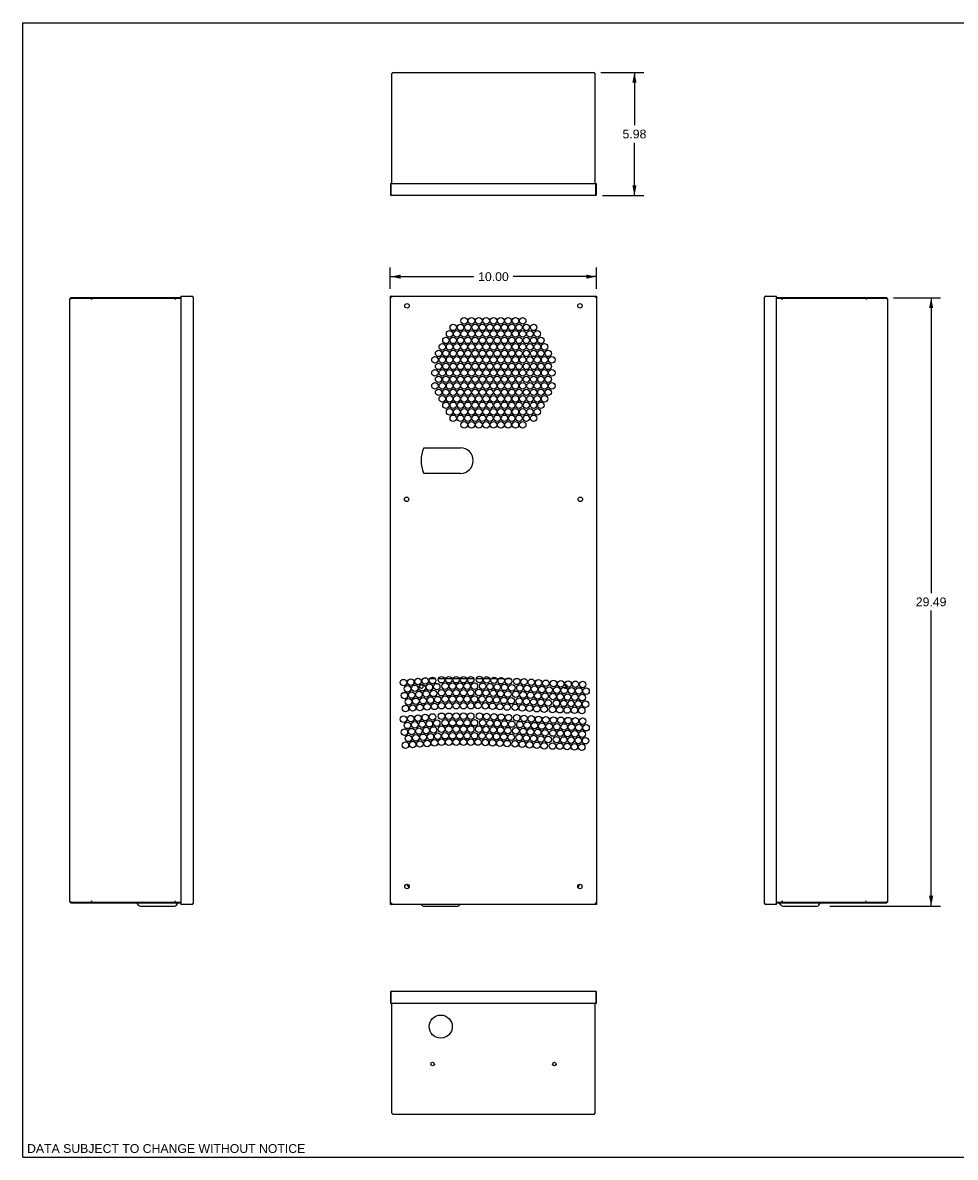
# Model space of a CAD drawing. Header units: inches. Extents: x 0 to 85, y 0 to 55.
# Tile 1 of 2: x 0 to 45.2, y 0 to 55. Entities that reach past the tile are written whole.
import ezdxf

# ---------------------------------------------------------------- set-up
doc = ezdxf.new("R2010")
doc.units = ezdxf.units.IN
doc.header["$LTSCALE"] = 4.675
doc.header["$MEASUREMENT"] = 0
doc.layers.get('0').update_dxf_attribs({"linetype": 'CONTINUOUS'})
doc.layers.add('DIMENSIONS', color=7, linetype='CONTINUOUS')
doc.styles.get("Standard").update_dxf_attribs({"font": 'arial.ttf'})
doc.dimstyles.new('DIMSTYLE_1', dxfattribs={"dimtxt": 0.425, "dimasz": 0.5, "dimexe": 0.09, "dimexo": 0.07, "dimgap": 0.0425, "dimtad": 0, "dimtih": 1, "dimtoh": 1, "dimzin": 4, "dimdsep": 46, "dimtxsty": 'Standard', "dimblk": '_FILLED', "dimblk1": '_FILLED', "dimblk2": '_FILLED', "dimcen": 0.09, "dimazin": 1, "dimtfac": 1, "dimtdec": 3, "dimtofl": 0, "dimtmove": 0, "dimatfit": 3, "dimldrblk": '_FILLED', "dimfxl": 0, "dimtolj": 1, "dimtzin": 4, "dimarcsym": 0})

# ---------------------------------------------------------------- blocks, each defined once
blk = doc.blocks.new('_FILLED')
at = {"color": 0, "linetype": 'ByBlock'}
blk.add_solid([(0, 0), (-1, 0.2), (-1, -0.2)], dxfattribs=at)
blk = doc.blocks.new('*D1')
at = {"layer": 'DIMENSIONS', "color": 2, "linetype": 'Continuous'}
for p, q in [((17.826, 42.097), (17.826, 43.14)), ((27.826, 42.097), (27.826, 43.14)), ((17.826, 42.69), (21.871, 42.69)), ((27.826, 42.69), (23.781, 42.69))]:
    blk.add_line(p, q, dxfattribs=at)
at = {"layer": 'DIMENSIONS', "color": 2, "linetype": 'Continuous', "xscale": 0.5, "yscale": 0.5, "zscale": 0.5, "rotation": 180}
blk.add_blockref('_FILLED', (17.826, 42.69), dxfattribs=at)
at = {"layer": 'DIMENSIONS', "color": 2, "linetype": 'Continuous', "xscale": 0.5, "yscale": 0.5, "zscale": 0.5}
blk.add_blockref('_FILLED', (27.826, 42.69), dxfattribs=at)
at = {"layer": 'DIMENSIONS', "color": 2, "linetype": 'Continuous', "insert": (22.826, 42.903), "char_height": 0.425, "width": 1.48513, "attachment_point": 2, "line_spacing_factor": 0.9}
blk.add_mtext('10.00', dxfattribs=at)
blk = doc.blocks.new('*D2')
at = {"layer": 'DIMENSIONS', "color": 2, "linetype": 'Continuous'}
for p, q in [((28.034, 52.592), (30.113, 52.592)), ((29.663, 52.592), (29.663, 50.029)), ((29.663, 46.616), (29.663, 49.179)), ((28.113, 46.616), (30.113, 46.616))]:
    blk.add_line(p, q, dxfattribs=at)
at = {"layer": 'DIMENSIONS', "color": 2, "linetype": 'Continuous', "xscale": 0.5, "yscale": 0.5, "zscale": 0.5}
for p, rotation in [((29.663, 52.592), 90), ((29.663, 46.616), 270)]:
    blk.add_blockref('_FILLED', p, dxfattribs=dict(at, rotation=rotation))
at = {"layer": 'DIMENSIONS', "color": 2, "linetype": 'Continuous', "insert": (29.663, 49.817), "char_height": 0.425, "width": 1.15493, "attachment_point": 2, "line_spacing_factor": 0.9}
blk.add_mtext('5.98', dxfattribs=at)
blk = doc.blocks.new('*D3')
at = {"layer": 'DIMENSIONS', "color": 2, "linetype": 'Continuous'}
for p, q in [((42.227, 41.669), (44.498, 41.669)), ((44.048, 41.669), (44.048, 27.349)), ((44.048, 12.18), (44.048, 26.499)), ((39.141, 12.18), (44.498, 12.18))]:
    blk.add_line(p, q, dxfattribs=at)
at = {"layer": 'DIMENSIONS', "color": 2, "linetype": 'Continuous', "xscale": 0.5, "yscale": 0.5, "zscale": 0.5}
for p, rotation in [((44.048, 41.669), 90), ((44.048, 12.18), 270)]:
    blk.add_blockref('_FILLED', p, dxfattribs=dict(at, rotation=rotation))
at = {"layer": 'DIMENSIONS', "color": 2, "linetype": 'Continuous', "insert": (44.048, 27.137), "char_height": 0.425, "width": 1.48513, "attachment_point": 2, "line_spacing_factor": 0.9}
blk.add_mtext('29.49', dxfattribs=at)

msp = doc.modelspace()

# ---------------------------------------------------------------- linework, layer by layer
at = {"color": 7, "linetype": 'Continuous'}
for p, q in [((0, 0), (0, 55)), ((0, 55), (85, 55)), ((17.9049, 47.2067), (17.9049, 52.5295)), ((17.9574, 52.5903), (17.9679, 52.5925)), ((17.9679, 52.5925), (27.6844, 52.5925)), ((27.7369, 52.5458), (27.7474, 52.5295)), ((27.7474, 52.5295), (27.7474, 47.2067)), ((17.8262, 47.2067), (17.8262, 46.6791)), ((17.8262, 47.2067), (27.8262, 47.2067)), ((17.8577, 47.2067), (17.8577, 46.6791)), ((27.7947, 46.6791), (27.7947, 47.2067)), ((27.8262, 46.6791), (27.8262, 47.2067)), ((17.8262, 46.6791), (17.8577, 46.6791)), ((17.8616, 46.6668), (17.8577, 46.6791)), ((17.8655, 46.655), (17.8616, 46.6668)), ((27.7632, 46.6161), (17.8891, 46.6161)), ((27.7671, 46.6173), (27.7632, 46.6161)), ((27.7947, 46.6791), (27.7907, 46.6668)), ((27.7947, 46.6791), (27.8262, 46.6791)), ((2.2842, 12.4009), (2.2842, 41.6056)), ((2.3231, 41.6292), (2.3349, 41.6331)), ((2.3349, 41.6331), (2.3472, 41.6371)), ((2.3472, 41.6686), (2.3472, 41.6371)), ((7.67, 41.6686), (2.3472, 41.6686)), ((7.67, 41.6371), (2.3472, 41.6371)), ((3.3085, 41.6371), (3.3314, 41.5741)), ((3.3314, 41.637), (3.3314, 41.5741)), ((7.4023, 41.5741), (7.4252, 41.6371)), ((7.4023, 41.5741), (7.4023, 41.637)), ((7.67, 41.7473), (7.67, 12.2591)), ((7.67, 41.7473), (8.1976, 41.7473)), ((8.1976, 41.7473), (8.2139, 41.7368)), ((8.2584, 41.6948), (8.2605, 41.6843)), ((8.2605, 41.6843), (8.2605, 12.3221)), ((17.8262, 12.2591), (17.8262, 41.7473)), ((17.8262, 41.7473), (27.8262, 41.7473)), ((17.8587, 41.7368), (17.8577, 41.7473)), ((17.8616, 41.7461), (17.8577, 41.7473)), ((17.8577, 41.7053), (17.8728, 41.6948)), ((17.8734, 41.7053), (17.8669, 41.7158)), ((17.8728, 41.6948), (17.8891, 41.6843)), ((27.7671, 41.6966), (27.7632, 41.6843)), ((27.824, 41.7368), (27.8262, 41.7473)), ((27.8262, 41.7473), (27.8262, 12.2591)), ((35.9638, 12.3221), (35.9638, 41.6843)), ((36.0105, 41.7368), (36.0268, 41.7473)), ((36.0268, 41.7473), (36.5543, 41.7473)), ((36.5543, 12.2591), (36.5543, 41.7473)), ((41.8772, 41.6686), (36.5543, 41.6686)), ((41.8772, 41.6371), (36.5543, 41.6371)), ((36.7991, 41.6371), (36.822, 41.5741)), ((36.822, 41.637), (36.822, 41.5741)), ((40.8929, 41.5741), (40.9158, 41.6371)), ((40.8929, 41.5741), (40.8929, 41.637)), ((41.8772, 41.6371), (41.8772, 41.6686)), ((41.8772, 41.6371), (41.8895, 41.6331)), ((41.8895, 41.6331), (41.9013, 41.6292)), ((41.9389, 41.6095), (41.9402, 41.6056)), ((41.9402, 41.6056), (41.9402, 12.4009)), ((19.4527, 34.3949), (21.2258, 34.3949)), ((21.2258, 33.1548), (19.4527, 33.1548)), ((19.7554, 23.2178), (19.9933, 23.2178)), ((20.1647, 23.2178), (20.4492, 23.2178)), ((20.519, 23.2178), (20.8035, 23.2178)), ((20.8733, 23.2178), (21.1579, 23.2178)), ((21.2275, 23.2178), (21.5123, 23.2178)), ((21.5818, 23.2178), (21.8667, 23.2178)), ((21.9991, 23.2178), (22.2889, 23.2178)), ((22.3613, 23.2178), (22.6338, 23.2178)), ((22.7283, 23.2178), (22.976, 23.2178)), ((23.0992, 23.2178), (23.3125, 23.2178)), ((23.4774, 23.2178), (23.6422, 23.2178)), ((23.8959, 23.2178), (24.0132, 23.2178)), ((18.6341, 13.2335), (18.7227, 13.08)), ((26.9296, 13.08), (27.0181, 13.2334)), ((18.7227, 13.08), (18.7312, 13.08)), ((26.9211, 13.08), (26.9296, 13.08)), ((2.2854, 12.3969), (2.2842, 12.4009)), ((2.3349, 12.3733), (2.3231, 12.3772)), ((2.3472, 12.3694), (2.3349, 12.3733)), ((2.3472, 12.3694), (7.67, 12.3694)), ((2.3472, 12.3694), (2.3472, 12.3379)), ((2.3472, 12.3379), (7.67, 12.3379)), ((3.3314, 12.4323), (3.3085, 12.3694)), ((3.3314, 12.4323), (3.3314, 12.3694)), ((5.6212, 12.2245), (5.5503, 12.319)), ((5.7094, 12.1804), (7.3629, 12.1804)), ((7.4252, 12.3694), (7.4023, 12.4323)), ((7.4023, 12.3694), (7.4023, 12.4323)), ((7.4511, 12.2245), (7.522, 12.319)), ((8.1976, 12.2591), (7.67, 12.2591)), ((8.2139, 12.2696), (8.1976, 12.2591)), ((17.8283, 12.2696), (17.8262, 12.2591)), ((27.8262, 12.2591), (17.8262, 12.2591)), ((17.8852, 12.3098), (17.8891, 12.3221)), ((19.3262, 12.2591), (19.3521, 12.2245)), ((19.4403, 12.1804), (21.0939, 12.1804)), ((21.208, 12.2591), (21.1821, 12.2245)), ((27.7795, 12.3116), (27.7632, 12.3221)), ((27.7789, 12.3011), (27.7854, 12.2906)), ((27.7947, 12.3011), (27.7795, 12.3116)), ((27.7907, 12.2603), (27.7947, 12.2591)), ((27.7936, 12.2696), (27.7947, 12.2591)), ((35.9659, 12.3116), (35.9638, 12.3221)), ((36.0268, 12.2591), (36.0105, 12.2696)), ((36.5543, 12.2591), (36.0268, 12.2591)), ((36.5543, 12.3694), (41.8772, 12.3694)), ((36.5543, 12.3379), (41.8772, 12.3379)), ((36.7732, 12.2245), (36.7024, 12.319)), ((36.822, 12.4323), (36.7991, 12.3694)), ((36.822, 12.4323), (36.822, 12.3694)), ((36.8614, 12.1804), (38.515, 12.1804)), ((38.6032, 12.2245), (38.674, 12.319)), ((40.9158, 12.3694), (40.8929, 12.4323)), ((40.8929, 12.3694), (40.8929, 12.4323)), ((41.8895, 12.3733), (41.8772, 12.3694)), ((41.8772, 12.3379), (41.8772, 12.3694)), ((41.9013, 12.3772), (41.8895, 12.3733)), ((17.8262, 7.9954), (17.8262, 7.4679)), ((17.8577, 7.9954), (17.8262, 7.9954)), ((17.8577, 7.9954), (17.8616, 8.0077)), ((17.8577, 7.9954), (17.8577, 7.4679)), ((17.8852, 8.0572), (17.8891, 8.0584)), ((17.8891, 8.0584), (27.7632, 8.0584)), ((27.7868, 8.0195), (27.7907, 8.0077)), ((27.7907, 8.0077), (27.7947, 7.9954)), ((27.8262, 7.9954), (27.7947, 7.9954)), ((27.7947, 7.9954), (27.7947, 7.4679)), ((27.8262, 7.4679), (27.8262, 7.9954)), ((17.8262, 7.4679), (27.8262, 7.4679)), ((17.9049, 2.145), (17.9049, 7.4679)), ((27.7474, 7.4679), (27.7474, 2.145)), ((17.9154, 2.1287), (17.9049, 2.145)), ((27.6844, 2.082), (17.9679, 2.082)), ((27.6949, 2.0842), (27.6844, 2.082)), ((0, 0), (85, 0))]:
    msp.add_line(p, q, dxfattribs=at)
for points in [[(17.9049, 52.5295), (17.9154, 52.5458), (17.9259, 52.561)], [(17.9259, 52.561), (17.9364, 52.574), (17.9469, 52.5841), (17.9574, 52.5903)], [(27.6844, 52.5925), (27.6949, 52.5903), (27.7054, 52.5841), (27.7159, 52.574)], [(27.7159, 52.574), (27.7264, 52.561), (27.7369, 52.5458)], [(17.8891, 46.6161), (17.8852, 46.6173), (17.8813, 46.6209), (17.8773, 46.6267), (17.8734, 46.6346), (17.8695, 46.6441), (17.8655, 46.655)], [(27.7907, 46.6668), (27.7868, 46.655), (27.7828, 46.6441), (27.7789, 46.6346), (27.775, 46.6267), (27.771, 46.6209), (27.7671, 46.6173)], [(2.2842, 41.6056), (2.2854, 41.6095), (2.289, 41.6134), (2.2948, 41.6174), (2.3026, 41.6213), (2.3122, 41.6253), (2.3231, 41.6292)], [(8.2139, 41.7368), (8.229, 41.7263), (8.2421, 41.7158), (8.2521, 41.7053), (8.2584, 41.6948)], [(17.8262, 41.7473), (17.8283, 41.7368), (17.8346, 41.7263)], [(17.8346, 41.7263), (17.8446, 41.7158), (17.8577, 41.7053)], [(17.8669, 41.7158), (17.8619, 41.7263), (17.8587, 41.7368)], [(17.8813, 41.7084), (17.8773, 41.7193), (17.8734, 41.7289), (17.8695, 41.7367), (17.8655, 41.7425), (17.8616, 41.7461)], [(17.8715, 41.7084), (17.8734, 41.7066), (17.8786, 41.7001), (17.8839, 41.6925), (17.8891, 41.6843)], [(17.8891, 41.6843), (17.881, 41.6948), (17.8734, 41.7053)], [(17.8891, 41.6843), (17.8852, 41.6966), (17.8813, 41.7084)], [(27.7632, 41.6843), (27.7684, 41.6925), (27.7737, 41.7001), (27.7789, 41.7066), (27.7809, 41.7084)], [(27.7632, 41.6843), (27.7795, 41.6948), (27.7947, 41.7053)], [(27.775, 41.7193), (27.771, 41.7084), (27.7671, 41.6966)], [(27.7854, 41.7158), (27.7789, 41.7053), (27.7713, 41.6948)], [(27.7947, 41.7473), (27.7907, 41.7461), (27.7868, 41.7425), (27.7828, 41.7367), (27.7789, 41.7289), (27.775, 41.7193)], [(27.7947, 41.7473), (27.7936, 41.7368), (27.7904, 41.7263), (27.7854, 41.7158)], [(27.7947, 41.7053), (27.8077, 41.7158), (27.8177, 41.7263), (27.824, 41.7368)], [(35.9638, 41.6843), (35.9659, 41.6948), (35.9722, 41.7053)], [(35.9722, 41.7053), (35.9822, 41.7158), (35.9953, 41.7263), (36.0105, 41.7368)], [(41.9013, 41.6292), (41.9122, 41.6253), (41.9217, 41.6213), (41.9295, 41.6174), (41.9354, 41.6134), (41.9389, 41.6095)], [(2.3231, 12.3772), (2.3122, 12.3812), (2.3026, 12.3851), (2.2948, 12.389), (2.289, 12.393), (2.2854, 12.3969)], [(8.2521, 12.3011), (8.2421, 12.2906), (8.2291, 12.2801), (8.2139, 12.2696)], [(8.2605, 12.3221), (8.2584, 12.3116), (8.2521, 12.3011)], [(17.8577, 12.3011), (17.8446, 12.2906), (17.8346, 12.2801), (17.8283, 12.2696)], [(17.8891, 12.3221), (17.8728, 12.3116), (17.8577, 12.3011)], [(17.8577, 12.2591), (17.8587, 12.2696), (17.8619, 12.2801), (17.8669, 12.2906)], [(17.8577, 12.2591), (17.8616, 12.2603), (17.8655, 12.2639), (17.8695, 12.2697), (17.8734, 12.2776), (17.8773, 12.2871)], [(17.8669, 12.2906), (17.8734, 12.3011), (17.881, 12.3116)], [(17.8891, 12.3221), (17.8839, 12.314), (17.8786, 12.3064), (17.8734, 12.2998), (17.8715, 12.298)], [(17.8773, 12.2871), (17.8813, 12.298), (17.8852, 12.3098)], [(27.7809, 12.298), (27.7789, 12.2998), (27.7737, 12.3064), (27.7684, 12.314), (27.7632, 12.3221)], [(27.7632, 12.3221), (27.7713, 12.3116), (27.7789, 12.3011)], [(27.7632, 12.3221), (27.7671, 12.3098), (27.771, 12.298)], [(27.771, 12.298), (27.775, 12.2871), (27.7789, 12.2776), (27.7828, 12.2697), (27.7868, 12.2639), (27.7907, 12.2603)], [(27.7854, 12.2906), (27.7904, 12.2801), (27.7936, 12.2696)], [(27.8177, 12.2801), (27.8077, 12.2906), (27.7947, 12.3011)], [(27.8262, 12.2591), (27.824, 12.2696), (27.8177, 12.2801)], [(36.0105, 12.2696), (35.9953, 12.2801), (35.9822, 12.2906), (35.9722, 12.3011), (35.9659, 12.3116)], [(41.9402, 12.4009), (41.9389, 12.3969), (41.9354, 12.393), (41.9295, 12.389), (41.9217, 12.3851), (41.9122, 12.3812), (41.9013, 12.3772)], [(17.8616, 8.0077), (17.8655, 8.0195), (17.8695, 8.0304), (17.8734, 8.04), (17.8773, 8.0478), (17.8813, 8.0536), (17.8852, 8.0572)], [(27.7632, 8.0584), (27.7671, 8.0572), (27.771, 8.0536), (27.775, 8.0478), (27.7789, 8.04), (27.7828, 8.0304), (27.7868, 8.0195)], [(17.9364, 2.1005), (17.9259, 2.1135), (17.9154, 2.1287)], [(17.9679, 2.082), (17.9574, 2.0842), (17.9469, 2.0905), (17.9364, 2.1005)], [(27.7264, 2.1135), (27.7159, 2.1005), (27.7054, 2.0905), (27.6949, 2.0842)], [(27.7474, 2.145), (27.7369, 2.1287), (27.7264, 2.1135)]]:
    msp.add_lwpolyline(points, dxfattribs=at)
for centre, radius in [((18.6332, 41.2749), 0.1083), ((27.0191, 41.2749), 0.1083), ((21.4088, 40.5465), 0.1575), ((21.7632, 40.5465), 0.1575), ((22.1175, 40.5465), 0.1575), ((22.4718, 40.5465), 0.1575), ((22.8262, 40.5465), 0.1575), ((23.1805, 40.5465), 0.1575), ((23.5348, 40.5465), 0.1575), ((23.8891, 40.5465), 0.1575), ((24.2435, 40.5465), 0.1575), ((20.8773, 40.2316), 0.1575), ((21.2317, 40.2316), 0.1575), ((21.586, 40.2316), 0.1575), ((21.9403, 40.2316), 0.1575), ((22.2947, 40.2316), 0.1575), ((22.649, 40.2316), 0.1575), ((23.0033, 40.2316), 0.1575), ((23.3577, 40.2316), 0.1575), ((23.712, 40.2316), 0.1575), ((24.0663, 40.2316), 0.1575), ((24.4206, 40.2316), 0.1575), ((24.775, 40.2316), 0.1575), ((20.523, 39.6016), 0.1575), ((20.7002, 39.9166), 0.1575), ((20.8773, 39.6016), 0.1575), ((21.0545, 39.9166), 0.1575), ((21.2317, 39.6016), 0.1575), ((21.4088, 39.9166), 0.1575), ((21.586, 39.6016), 0.1575), ((21.7632, 39.9166), 0.1575), ((21.9403, 39.6016), 0.1575), ((22.1175, 39.9166), 0.1575), ((22.2947, 39.6016), 0.1575), ((22.4718, 39.9166), 0.1575), ((22.649, 39.6016), 0.1575), ((22.8262, 39.9166), 0.1575), ((23.0033, 39.6016), 0.1575), ((23.1805, 39.9166), 0.1575), ((23.3577, 39.6016), 0.1575), ((23.5348, 39.9166), 0.1575), ((23.712, 39.6016), 0.1575), ((23.8891, 39.9166), 0.1575), ((24.0663, 39.6016), 0.1575), ((24.2435, 39.9166), 0.1575), ((24.4206, 39.6016), 0.1575), ((24.5978, 39.9166), 0.1575), ((24.775, 39.6016), 0.1575), ((24.9521, 39.9166), 0.1575), ((25.1293, 39.6016), 0.1575), ((20.1687, 38.9717), 0.1575), ((20.3458, 39.2867), 0.1575), ((20.523, 38.9717), 0.1575), ((20.7002, 39.2867), 0.1575), ((20.8773, 38.9717), 0.1575), ((21.0545, 39.2867), 0.1575), ((21.2317, 38.9717), 0.1575), ((21.4088, 39.2867), 0.1575), ((21.586, 38.9717), 0.1575), ((21.7632, 39.2867), 0.1575), ((21.9403, 38.9717), 0.1575), ((22.1175, 39.2867), 0.1575), ((22.2947, 38.9717), 0.1575), ((22.4718, 39.2867), 0.1575), ((22.649, 38.9717), 0.1575), ((22.8262, 39.2867), 0.1575), ((23.0033, 38.9717), 0.1575), ((23.1805, 39.2867), 0.1575), ((23.3577, 38.9717), 0.1575), ((23.5348, 39.2867), 0.1575), ((23.712, 38.9717), 0.1575), ((23.8891, 39.2867), 0.1575), ((24.0663, 38.9717), 0.1575), ((24.2435, 39.2867), 0.1575), ((24.4206, 38.9717), 0.1575), ((24.5978, 39.2867), 0.1575), ((24.775, 38.9717), 0.1575), ((24.9521, 39.2867), 0.1575), ((25.1293, 38.9717), 0.1575), ((25.3065, 39.2867), 0.1575), ((25.4836, 38.9717), 0.1575), ((19.9915, 38.6568), 0.1575), ((20.3458, 38.6568), 0.1575), ((20.7002, 38.6568), 0.1575), ((21.0545, 38.6568), 0.1575), ((21.4088, 38.6568), 0.1575), ((21.7632, 38.6568), 0.1575), ((22.1175, 38.6568), 0.1575), ((22.4718, 38.6568), 0.1575), ((22.8262, 38.6568), 0.1575), ((23.1805, 38.6568), 0.1575), ((23.5348, 38.6568), 0.1575), ((23.8891, 38.6568), 0.1575), ((24.2435, 38.6568), 0.1575), ((24.5978, 38.6568), 0.1575), ((24.9521, 38.6568), 0.1575), ((25.3065, 38.6568), 0.1575), ((25.6608, 38.6568), 0.1575), ((19.9915, 38.0268), 0.1575), ((20.1687, 38.3418), 0.1575), ((20.3458, 38.0268), 0.1575), ((20.523, 38.3418), 0.1575), ((20.7002, 38.0268), 0.1575), ((20.8773, 38.3418), 0.1575), ((21.0545, 38.0268), 0.1575), ((21.2317, 38.3418), 0.1575), ((21.4088, 38.0268), 0.1575), ((21.586, 38.3418), 0.1575), ((21.7632, 38.0268), 0.1575), ((21.9403, 38.3418), 0.1575), ((22.1175, 38.0268), 0.1575), ((22.2947, 38.3418), 0.1575), ((22.4718, 38.0268), 0.1575), ((22.649, 38.3418), 0.1575), ((22.8262, 38.0268), 0.1575), ((23.0033, 38.3418), 0.1575), ((23.1805, 38.0268), 0.1575), ((23.3577, 38.3418), 0.1575), ((23.5348, 38.0268), 0.1575), ((23.712, 38.3418), 0.1575), ((23.8891, 38.0268), 0.1575), ((24.0663, 38.3418), 0.1575), ((24.2435, 38.0268), 0.1575), ((24.4206, 38.3418), 0.1575), ((24.5978, 38.0268), 0.1575), ((24.775, 38.3418), 0.1575), ((24.9521, 38.0268), 0.1575), ((25.1293, 38.3418), 0.1575), ((25.3065, 38.0268), 0.1575), ((25.4836, 38.3418), 0.1575), ((25.6608, 38.0268), 0.1575), ((19.9915, 37.3969), 0.1575), ((20.1687, 37.7119), 0.1575), ((20.3458, 37.3969), 0.1575), ((20.523, 37.7119), 0.1575), ((20.7002, 37.3969), 0.1575), ((20.8773, 37.7119), 0.1575), ((21.0545, 37.3969), 0.1575), ((21.2317, 37.7119), 0.1575), ((21.4088, 37.3969), 0.1575), ((21.586, 37.7119), 0.1575), ((21.7632, 37.3969), 0.1575), ((21.9403, 37.7119), 0.1575), ((22.1175, 37.3969), 0.1575), ((22.2947, 37.7119), 0.1575), ((22.4718, 37.3969), 0.1575), ((22.649, 37.7119), 0.1575), ((22.8262, 37.3969), 0.1575), ((23.0033, 37.7119), 0.1575), ((23.1805, 37.3969), 0.1575), ((23.3577, 37.7119), 0.1575), ((23.5348, 37.3969), 0.1575), ((23.712, 37.7119), 0.1575), ((23.8891, 37.3969), 0.1575), ((24.0663, 37.7119), 0.1575), ((24.2435, 37.3969), 0.1575), ((24.4206, 37.7119), 0.1575), ((24.5978, 37.3969), 0.1575), ((24.775, 37.7119), 0.1575), ((24.9521, 37.3969), 0.1575), ((25.1293, 37.7119), 0.1575), ((25.3065, 37.3969), 0.1575), ((25.4836, 37.7119), 0.1575), ((25.6608, 37.3969), 0.1575), ((20.1687, 37.082), 0.1575), ((20.3458, 36.767), 0.1575), ((20.523, 37.082), 0.1575), ((20.7002, 36.767), 0.1575), ((20.8773, 37.082), 0.1575), ((21.0545, 36.767), 0.1575), ((21.2317, 37.082), 0.1575), ((21.4088, 36.767), 0.1575), ((21.586, 37.082), 0.1575), ((21.7632, 36.767), 0.1575), ((21.9403, 37.082), 0.1575), ((22.1175, 36.767), 0.1575), ((22.2947, 37.082), 0.1575), ((22.4718, 36.767), 0.1575), ((22.649, 37.082), 0.1575), ((22.8262, 36.767), 0.1575), ((23.0033, 37.082), 0.1575), ((23.1805, 36.767), 0.1575), ((23.3577, 37.082), 0.1575), ((23.5348, 36.767), 0.1575), ((23.712, 37.082), 0.1575), ((23.8891, 36.767), 0.1575), ((24.0663, 37.082), 0.1575), ((24.2435, 36.767), 0.1575), ((24.4206, 37.082), 0.1575), ((24.5978, 36.767), 0.1575), ((24.775, 37.082), 0.1575), ((24.9521, 36.767), 0.1575), ((25.1293, 37.082), 0.1575), ((25.3065, 36.767), 0.1575), ((25.4836, 37.082), 0.1575), ((20.523, 36.452), 0.1575), ((20.8773, 36.452), 0.1575), ((21.2317, 36.452), 0.1575), ((21.586, 36.452), 0.1575), ((21.9403, 36.452), 0.1575), ((22.2947, 36.452), 0.1575), ((22.649, 36.452), 0.1575), ((23.0033, 36.452), 0.1575), ((23.3577, 36.452), 0.1575), ((23.712, 36.452), 0.1575), ((24.0663, 36.452), 0.1575), ((24.4206, 36.452), 0.1575), ((24.775, 36.452), 0.1575), ((25.1293, 36.452), 0.1575), ((20.7002, 36.1371), 0.1575), ((20.8773, 35.8221), 0.1575), ((21.0545, 36.1371), 0.1575), ((21.2317, 35.8221), 0.1575), ((21.4088, 36.1371), 0.1575), ((21.586, 35.8221), 0.1575), ((21.7632, 36.1371), 0.1575), ((21.9403, 35.8221), 0.1575), ((22.1175, 36.1371), 0.1575), ((22.2947, 35.8221), 0.1575), ((22.4718, 36.1371), 0.1575), ((22.649, 35.8221), 0.1575), ((22.8262, 36.1371), 0.1575), ((23.0033, 35.8221), 0.1575), ((23.1805, 36.1371), 0.1575), ((23.3577, 35.8221), 0.1575), ((23.5348, 36.1371), 0.1575), ((23.712, 35.8221), 0.1575), ((23.8891, 36.1371), 0.1575), ((24.0663, 35.8221), 0.1575), ((24.2435, 36.1371), 0.1575), ((24.4206, 35.8221), 0.1575), ((24.5978, 36.1371), 0.1575), ((24.775, 35.8221), 0.1575), ((24.9521, 36.1371), 0.1575), ((21.4088, 35.5072), 0.1575), ((21.7632, 35.5072), 0.1575), ((22.1175, 35.5072), 0.1575), ((22.4718, 35.5072), 0.1575), ((22.8262, 35.5072), 0.1575), ((23.1805, 35.5072), 0.1575), ((23.5348, 35.5072), 0.1575), ((23.8891, 35.5072), 0.1575), ((24.2435, 35.5072), 0.1575), ((18.6136, 31.8969), 0.1083), ((27.0388, 31.8969), 0.1083), ((18.461, 23.0095), 0.1575), ((18.8143, 23.0361), 0.1575), ((19.1676, 23.0627), 0.1575), ((19.521, 23.0892), 0.1575), ((19.8743, 23.1158), 0.1575), ((20.3071, 23.1516), 0.1575), ((20.6614, 23.1518), 0.1575), ((21.0157, 23.1519), 0.1575), ((21.3701, 23.152), 0.1575), ((21.7244, 23.1522), 0.1575), ((22.144, 23.158), 0.1575), ((22.4979, 23.1396), 0.1575), ((22.8517, 23.1211), 0.1575), ((23.2056, 23.1027), 0.1575), ((23.5594, 23.0843), 0.1575), ((23.9544, 23.0723), 0.1575), ((24.308, 23.0488), 0.1575), ((24.6615, 23.0253), 0.1575), ((25.0151, 23.0017), 0.1575), ((25.3686, 22.9782), 0.1575), ((25.7352, 22.9673), 0.1575), ((26.0893, 22.9544), 0.1575), ((18.6613, 22.7087), 0.1575), ((18.8615, 22.4079), 0.1575), ((19.0146, 22.7353), 0.1575), ((19.2149, 22.4345), 0.1575), ((19.3679, 22.7619), 0.1575), ((19.5682, 22.4611), 0.1575), ((19.7213, 22.7884), 0.1575), ((19.9215, 22.4876), 0.1575), ((20.0746, 22.815), 0.1575), ((20.3073, 22.5217), 0.1575), ((20.4844, 22.8367), 0.1575), ((20.6616, 22.5219), 0.1575), ((20.8387, 22.8369), 0.1575), ((21.016, 22.522), 0.1575), ((21.193, 22.837), 0.1575), ((21.3703, 22.5221), 0.1575), ((21.5474, 22.8371), 0.1575), ((21.7246, 22.5222), 0.1575), ((21.9017, 22.8373), 0.1575), ((22.1113, 22.5289), 0.1575), ((22.3046, 22.8342), 0.1575), ((22.4651, 22.5105), 0.1575), ((22.6584, 22.8158), 0.1575), ((22.819, 22.4921), 0.1575), ((23.0123, 22.7974), 0.1575), ((23.1728, 22.4737), 0.1575), ((23.3661, 22.779), 0.1575), ((23.5267, 22.4552), 0.1575), ((23.72, 22.7606), 0.1575), ((23.9126, 22.4438), 0.1575), ((24.1103, 22.7463), 0.1575), ((24.2661, 22.4203), 0.1575), ((24.4638, 22.7228), 0.1575), ((24.6197, 22.3967), 0.1575), ((24.8174, 22.6992), 0.1575), ((25.1709, 22.6757), 0.1575), ((25.5245, 22.6522), 0.1575), ((25.9008, 22.6461), 0.1575), ((26.2549, 22.6333), 0.1575), ((26.4434, 22.9416), 0.1575), ((26.609, 22.6204), 0.1575), ((26.7975, 22.9288), 0.1575), ((26.9631, 22.6076), 0.1575), ((27.1516, 22.916), 0.1575), ((27.3172, 22.5948), 0.1575), ((18.5082, 22.3814), 0.1575), ((18.7085, 22.0806), 0.1575), ((19.0618, 22.1072), 0.1575), ((19.4152, 22.1337), 0.1575), ((19.7685, 22.1603), 0.1575), ((19.9688, 21.8595), 0.1575), ((20.1218, 22.1869), 0.1575), ((20.3075, 21.8918), 0.1575), ((20.4846, 22.2068), 0.1575), ((20.6619, 21.8919), 0.1575), ((20.8389, 22.207), 0.1575), ((21.0162, 21.8921), 0.1575), ((21.1932, 22.2071), 0.1575), ((21.3705, 21.8922), 0.1575), ((21.5476, 22.2072), 0.1575), ((21.7249, 21.8923), 0.1575), ((21.9019, 22.2073), 0.1575), ((22.0785, 21.8998), 0.1575), ((22.2718, 22.2052), 0.1575), ((22.4324, 21.8814), 0.1575), ((22.6257, 22.1867), 0.1575), ((22.7862, 21.863), 0.1575), ((22.9795, 22.1683), 0.1575), ((23.1401, 21.8446), 0.1575), ((23.3334, 22.1499), 0.1575), ((23.6872, 22.1315), 0.1575), ((24.0685, 22.1178), 0.1575), ((24.422, 22.0942), 0.1575), ((24.7756, 22.0707), 0.1575), ((24.9732, 22.3732), 0.1575), ((25.1291, 22.0472), 0.1575), ((25.3268, 22.3497), 0.1575), ((25.4826, 22.0237), 0.1575), ((25.7124, 22.3378), 0.1575), ((25.878, 22.0166), 0.1575), ((26.0665, 22.3249), 0.1575), ((26.2321, 22.0038), 0.1575), ((26.4206, 22.3121), 0.1575), ((26.5862, 21.9909), 0.1575), ((26.7747, 22.2993), 0.1575), ((26.9403, 21.9781), 0.1575), ((27.1288, 22.2864), 0.1575), ((27.2944, 21.9653), 0.1575), ((18.5554, 21.7532), 0.1575), ((18.9088, 21.7798), 0.1575), ((19.2621, 21.8064), 0.1575), ((19.521, 21.3176), 0.1575), ((19.6154, 21.8329), 0.1575), ((19.8743, 21.3441), 0.1575), ((20.3071, 21.38), 0.1575), ((20.6614, 21.3801), 0.1575), ((21.0157, 21.3802), 0.1575), ((21.3701, 21.3804), 0.1575), ((21.7244, 21.3805), 0.1575), ((22.144, 21.3863), 0.1575), ((22.4979, 21.3679), 0.1575), ((22.8517, 21.3495), 0.1575), ((23.2056, 21.3311), 0.1575), ((23.494, 21.8262), 0.1575), ((23.5594, 21.3127), 0.1575), ((23.8708, 21.8153), 0.1575), ((23.9544, 21.3007), 0.1575), ((24.2243, 21.7917), 0.1575), ((24.5779, 21.7682), 0.1575), ((24.9314, 21.7447), 0.1575), ((25.285, 21.7212), 0.1575), ((25.6896, 21.7082), 0.1575), ((26.0437, 21.6954), 0.1575), ((26.3978, 21.6826), 0.1575), ((26.7519, 21.6698), 0.1575), ((27.106, 21.6569), 0.1575), ((18.461, 21.2379), 0.1575), ((18.6613, 20.9371), 0.1575), ((18.8143, 21.2644), 0.1575), ((19.0146, 20.9636), 0.1575), ((19.1676, 21.291), 0.1575), ((19.3679, 20.9902), 0.1575), ((19.7213, 21.0168), 0.1575), ((20.0746, 21.0433), 0.1575), ((20.3073, 20.7501), 0.1575), ((20.4844, 21.0651), 0.1575), ((20.6616, 20.7502), 0.1575), ((20.8387, 21.0652), 0.1575), ((21.016, 20.7503), 0.1575), ((21.193, 21.0653), 0.1575), ((21.3703, 20.7505), 0.1575), ((21.5474, 21.0655), 0.1575), ((21.7246, 20.7506), 0.1575), ((21.9017, 21.0656), 0.1575), ((22.1113, 20.7573), 0.1575), ((22.3046, 21.0626), 0.1575), ((22.6584, 21.0442), 0.1575), ((23.0123, 21.0257), 0.1575), ((23.3661, 21.0073), 0.1575), ((23.72, 20.9889), 0.1575), ((24.1103, 20.9746), 0.1575), ((24.308, 21.2771), 0.1575), ((24.4638, 20.9511), 0.1575), ((24.6615, 21.2536), 0.1575), ((24.8174, 20.9276), 0.1575), ((25.0151, 21.2301), 0.1575), ((25.1709, 20.9041), 0.1575), ((25.3686, 21.2066), 0.1575), ((25.5245, 20.8805), 0.1575), ((25.7352, 21.1956), 0.1575), ((25.9008, 20.8744), 0.1575), ((26.0893, 21.1828), 0.1575), ((26.2549, 20.8616), 0.1575), ((26.4434, 21.17), 0.1575), ((26.609, 20.8488), 0.1575), ((26.7975, 21.1571), 0.1575), ((26.9631, 20.836), 0.1575), ((27.1516, 21.1443), 0.1575), ((27.3172, 20.8231), 0.1575), ((18.5082, 20.6097), 0.1575), ((18.7085, 20.3089), 0.1575), ((18.8615, 20.6363), 0.1575), ((19.0618, 20.3355), 0.1575), ((19.2149, 20.6629), 0.1575), ((19.4152, 20.3621), 0.1575), ((19.5682, 20.6894), 0.1575), ((19.7685, 20.3886), 0.1575), ((19.9215, 20.716), 0.1575), ((20.1218, 20.4152), 0.1575), ((20.4846, 20.4352), 0.1575), ((20.8389, 20.4353), 0.1575), ((21.1932, 20.4354), 0.1575), ((21.5476, 20.4356), 0.1575), ((21.9019, 20.4357), 0.1575), ((22.2718, 20.4335), 0.1575), ((22.4651, 20.7388), 0.1575), ((22.6257, 20.4151), 0.1575), ((22.819, 20.7204), 0.1575), ((22.9795, 20.3967), 0.1575), ((23.1728, 20.702), 0.1575), ((23.3334, 20.3783), 0.1575), ((23.5267, 20.6836), 0.1575), ((23.6872, 20.3598), 0.1575), ((23.9126, 20.6721), 0.1575), ((24.0685, 20.3461), 0.1575), ((24.2661, 20.6486), 0.1575), ((24.422, 20.3226), 0.1575), ((24.6197, 20.6251), 0.1575), ((24.7756, 20.2991), 0.1575), ((24.9732, 20.6016), 0.1575), ((25.1291, 20.2755), 0.1575), ((25.3268, 20.578), 0.1575), ((25.4826, 20.252), 0.1575), ((25.7124, 20.5661), 0.1575), ((25.878, 20.2449), 0.1575), ((26.0665, 20.5533), 0.1575), ((26.2321, 20.2321), 0.1575), ((26.4206, 20.5404), 0.1575), ((26.5862, 20.2193), 0.1575), ((26.7747, 20.5276), 0.1575), ((26.9403, 20.2065), 0.1575), ((27.1288, 20.5148), 0.1575), ((27.2944, 20.1936), 0.1575), ((18.5554, 19.9816), 0.1575), ((18.9088, 20.0081), 0.1575), ((19.2621, 20.0347), 0.1575), ((19.6154, 20.0613), 0.1575), ((19.9688, 20.0878), 0.1575), ((20.3075, 20.1201), 0.1575), ((20.6619, 20.1203), 0.1575), ((21.0162, 20.1204), 0.1575), ((21.3705, 20.1205), 0.1575), ((21.7249, 20.1207), 0.1575), ((22.0785, 20.1282), 0.1575), ((22.4324, 20.1098), 0.1575), ((22.7862, 20.0914), 0.1575), ((23.1401, 20.0729), 0.1575), ((23.494, 20.0545), 0.1575), ((23.8708, 20.0436), 0.1575), ((24.2243, 20.0201), 0.1575), ((24.5779, 19.9966), 0.1575), ((24.9314, 19.973), 0.1575), ((25.285, 19.9495), 0.1575), ((25.6896, 19.9366), 0.1575), ((26.0437, 19.9238), 0.1575), ((26.3978, 19.9109), 0.1575), ((26.7519, 19.8981), 0.1575), ((27.106, 19.8853), 0.1575), ((18.6332, 13.1253), 0.1083), ((27.0191, 13.1253), 0.1083), ((20.2671, 6.334), 0.561), ((19.8734, 4.523), 0.0886), ((25.7789, 4.523), 0.0886)]:
    msp.add_circle(centre, radius, dxfattribs=at)
for centre, radius, start, end in [((17.9679, 52.5295), 0.063, 90, 180), ((27.6844, 52.5295), 0.063, 0, 90), ((17.8891, 46.6791), 0.063, 180, 270), ((27.7632, 46.6791), 0.063, 270, 360), ((2.3472, 41.6056), 0.063, 90, 180), ((2.3472, 41.6056), 0.0315, 90, 105.00125), ((8.1976, 41.6843), 0.063, 0, 90), ((36.0268, 41.6843), 0.063, 90, 180), ((41.8772, 41.6056), 0.063, 0, 90), ((20.8152, 33.7749), 1.497, 155.52951, 204.47049), ((21.2258, 33.7749), 0.6201, 270, 90), ((19.334, 22.8241), 0.0886, 138.21679, 99.2886), ((26.3183, 22.8241), 0.0886, 203.28394, 299.96377), ((26.3183, 22.8241), 0.0886, 337.75339, 108.43431), ((2.3472, 12.4009), 0.063, 180, 270), ((5.5125, 12.2906), 0.0472, 36.8699, 90), ((5.7094, 12.2906), 0.1102, 216.8699, 270), ((7.3629, 12.2906), 0.1102, 270, 323.1301), ((7.5598, 12.2906), 0.0472, 90, 143.1301), ((8.1976, 12.3221), 0.063, 270, 360), ((19.4403, 12.2906), 0.1102, 216.8699, 270), ((21.0939, 12.2906), 0.1102, 270, 323.1301), ((36.0268, 12.3221), 0.063, 180, 270), ((36.6646, 12.2906), 0.0472, 36.8699, 90), ((36.8614, 12.2906), 0.1102, 216.8699, 270), ((38.515, 12.2906), 0.1102, 270, 323.1301), ((38.7118, 12.2906), 0.0472, 90, 143.1301), ((41.8772, 12.4009), 0.063, 270, 360), ((41.8772, 12.4009), 0.0315, 270, 285.00125), ((17.8891, 7.9954), 0.063, 90, 180), ((27.7632, 7.9954), 0.063, 0, 90), ((17.9679, 2.145), 0.063, 180, 270), ((27.6844, 2.145), 0.063, 270, 360)]:
    msp.add_arc(centre, radius, start, end, dxfattribs=at)

# ---------------------------------------------------------------- texts
at = {"layer": 'DIMENSIONS', "color": 2, "linetype": 'Continuous', "insert": (0.2125, 0.6375), "char_height": 0.425, "width": 13.464126, "attachment_point": 1, "line_spacing_factor": 0.9}
msp.add_mtext('DATA SUBJECT TO CHANGE WITHOUT NOTICE', dxfattribs=at)

# ---------------------------------------------------------------- dimensions: what is measured, and where the dimension line sits
at = {"layer": 'DIMENSIONS', "color": 2, "linetype": 'Continuous'}
for base, p1, p2, picture, middle in [((29.6632, 46.6161), (27.9644, 52.5925), (28.0432, 46.6161), '*D2', (29.661, 49.6019)), ((44.0482, 12.1804), (42.1572, 41.6686), (39.071, 12.1804), '*D3', (44.0426, 26.9221))]:
    dim = msp.add_linear_dim(base=base, p1=p1, p2=p2, angle=270, dimstyle='DIMSTYLE_1', dxfattribs=at)
    dim.commit()
    dim.dimension.update_dxf_attribs({"geometry": picture, "text_midpoint": middle, "dimtype": 160})
dim = msp.add_linear_dim(base=(27.8262, 42.6905), p1=(17.8262, 42.0273), p2=(27.8262, 42.0273), dimstyle='DIMSTYLE_1', dxfattribs=at)
dim.commit()
dim.dimension.update_dxf_attribs({"geometry": '*D1', "text_midpoint": (22.8442, 42.6881), "dimtype": 160})

doc.saveas('drawing.dxf')
